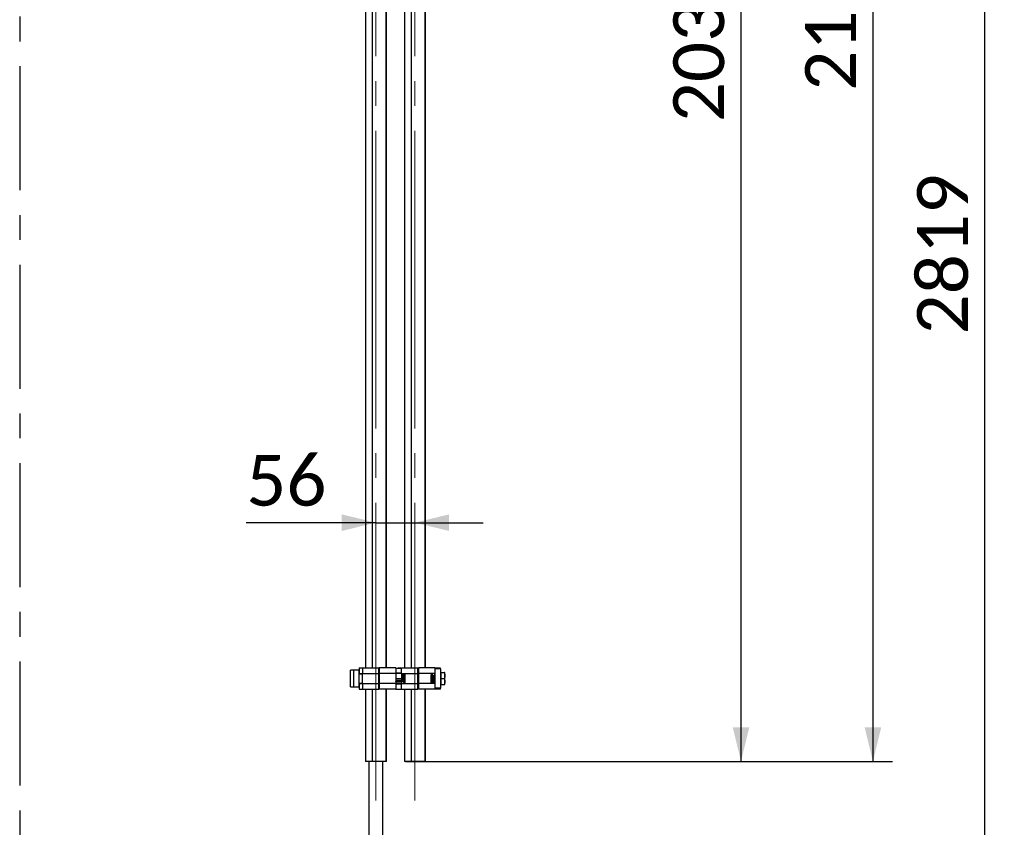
# Paper-space layout 'Sheet1' of a CAD drawing. Header units: millimetres. Extents: x 0 to 23548, y 0 to 16632.
# Tile 128 of 143: x 15731 to 17143, y 12387 to 13545. Entities that reach past the tile are written whole.
import ezdxf

# ---------------------------------------------------------------- set-up
doc = ezdxf.new("R2010")
doc.units = ezdxf.units.MM
for name, pattern in [('SLD-Mista-longa', [19.05, 15.24, -1.27, 1.27, -1.27]), ('SLD-Mista-simples', [10.16, 6.35, -1.27, 1.27, -1.27]), ('SLD-Sólida', [0])]:
    doc.linetypes.add(name, pattern=pattern)
doc.layers.add('CORTE_DE_SEÇÃO', color=1, linetype='SLD-Mista-simples')
doc.layers.add('DETALHAMENTO', color=8, linetype='SLD-Sólida')
doc.styles.add('SLDTEXTSTYLE2', font='CALIBRI.TTF')
doc.dimstyles.new('SLDDIMSTYLE1', dxfattribs={"dimtxt": 72.8, "dimasz": 49, "dimexe": 0, "dimexo": 0.0625, "dimgap": 18.2, "dimtad": 1, "dimdec": 0, "dimrnd": 1e-09, "dimzin": 12, "dimdsep": 46, "dimtxsty": 'SLDTEXTSTYLE2', "dimsah": 1, "dimcen": 0.09, "dimadec": 0, "dimazin": 3, "dimtfac": 1, "dimtdec": 0, "dimtofl": 0, "dimtmove": 0, "dimatfit": 3, "dimfxl": 0, "dimfrac": 2, "dimtolj": 1, "dimtzin": 12, "dimarcsym": 0})
doc.dimstyles.new('SLDDIMSTYLE2', dxfattribs={"dimtxt": 72.8, "dimasz": 49, "dimexe": 0, "dimexo": 0.0625, "dimgap": 18.2, "dimtad": 1, "dimrnd": 1e-09, "dimzin": 12, "dimdsep": 46, "dimtxsty": 'SLDTEXTSTYLE2', "dimsah": 1, "dimcen": 0.09, "dimadec": 0, "dimazin": 3, "dimtfac": 1, "dimtmove": 0, "dimatfit": 0, "dimfxl": 0, "dimfrac": 2, "dimtolj": 1, "dimtzin": 12, "dimarcsym": 0})

# ---------------------------------------------------------------- blocks, each defined once
blk = doc.blocks.new('_D_1')
at = {"layer": 'DETALHAMENTO', "ltscale": 28}
for p, q in [((16382.1, 14511.7), (16793.5, 14511.7)), ((16765.5, 12481.9), (16765.5, 14511.7)), ((16338.2, 12481.9), (16793.5, 12481.9))]:
    blk.add_line(p, q, dxfattribs=at)
for points in [[(16765.5, 14511.7), (16753.6, 14462.7), (16777.4, 14462.7)], [(16765.5, 12481.9), (16777.4, 12530.9), (16753.6, 12530.9)]]:
    blk.add_solid(points, dxfattribs=at)
at = {"layer": 'DETALHAMENTO', "ltscale": 28, "insert": (16668.4, 13398.3), "char_height": 72.8, "attachment_point": 1, "rotation": 90, "style": 'SLDTEXTSTYLE2'}
blk.add_mtext('2030', dxfattribs=at)
blk = doc.blocks.new('_D_2')
at = {"layer": 'DETALHAMENTO', "ltscale": 28}
for p, q in [((16438, 14601.7), (16982.6, 14601.7)), ((16954.6, 14601.7), (16954.6, 12481.9)), ((16284.7, 12481.9), (16982.6, 12481.9))]:
    blk.add_line(p, q, dxfattribs=at)
for points in [[(16954.6, 14601.7), (16942.7, 14552.7), (16966.5, 14552.7)], [(16954.6, 12481.9), (16966.5, 12530.9), (16942.7, 12530.9)]]:
    blk.add_solid(points, dxfattribs=at)
at = {"layer": 'DETALHAMENTO', "ltscale": 28, "insert": (16857.5, 13443.3), "char_height": 72.8, "attachment_point": 1, "rotation": 90, "style": 'SLDTEXTSTYLE2'}
blk.add_mtext('2120', dxfattribs=at)
blk = doc.blocks.new('_D_6')
at = {"layer": 'DETALHAMENTO', "ltscale": 28}
for p, q in [((16242.1, 12824.1), (16056.2, 12824.1)), ((16242.1, 12824.1), (16298.1, 12824.1)), ((16298.1, 12824.1), (16396.1, 12824.1))]:
    blk.add_line(p, q, dxfattribs=at)
for points in [[(16242.1, 12824.1), (16193.1, 12836), (16193.1, 12812.2)], [(16298.1, 12824.1), (16347.1, 12812.2), (16347.1, 12836)]]:
    blk.add_solid(points, dxfattribs=at)
at = {"layer": 'DETALHAMENTO', "ltscale": 28, "insert": (16056.2, 12921.2), "char_height": 72.8, "attachment_point": 1, "style": 'SLDTEXTSTYLE2'}
blk.add_mtext('56', dxfattribs=at)
blk = doc.blocks.new('_D_7')
at = {"layer": 'DETALHAMENTO', "ltscale": 28}
for p, q in [((16438, 14601.7), (17142.9, 14601.7)), ((17114.9, 11783.2), (17114.9, 14601.7)), ((16273.9, 11783.2), (17142.9, 11783.2))]:
    blk.add_line(p, q, dxfattribs=at)
for points in [[(17114.9, 14601.7), (17103, 14552.7), (17126.8, 14552.7)], [(17114.9, 11783.2), (17126.8, 11832.2), (17103, 11832.2)]]:
    blk.add_solid(points, dxfattribs=at)
at = {"layer": 'DETALHAMENTO', "ltscale": 28, "insert": (17017.9, 13094), "char_height": 72.8, "attachment_point": 1, "rotation": 90, "style": 'SLDTEXTSTYLE2'}
blk.add_mtext('2819', dxfattribs=at)

psp = doc.layouts.new('Sheet1')

# ---------------------------------------------------------------- linework, layer by layer
at = {"color": 7, "linetype": 'SLD-Sólida', "lineweight": 25, "ltscale": 28}
for p, q in [((16227.076, 14476.684), (16227.076, 12615.908)), ((16283.076, 13854.211), (16283.076, 12615.908)), ((16236.676, 13791.695), (16236.676, 12615.908)), ((16256.676, 12615.908), (16256.676, 13791.695)), ((16257.076, 12615.908), (16257.076, 13796.578)), ((16292.676, 13791.695), (16292.676, 12615.908)), ((16312.676, 12615.908), (16312.676, 13791.695)), ((16313.076, 12615.908), (16313.076, 13796.578)), ((16210.276, 12612.658), (16205.676, 12612.658)), ((16205.676, 12588.658), (16205.676, 12612.658)), ((16217.676, 12612.658), (16210.276, 12612.658)), ((16210.276, 12588.658), (16210.276, 12612.658)), ((16217.676, 12612.658), (16217.676, 12588.658)), ((16222.676, 12607.158), (16217.676, 12607.158)), ((16218.076, 12615.908), (16218.076, 12607.908)), ((16218.076, 12615.908), (16222.676, 12615.908)), ((16218.076, 12607.908), (16218.076, 12607.158)), ((16218.076, 12607.908), (16222.676, 12607.908)), ((16222.676, 12615.908), (16222.676, 12607.908)), ((16222.676, 12615.908), (16246.376, 12615.908)), ((16222.676, 12607.908), (16246.376, 12607.908)), ((16222.676, 12593.408), (16222.676, 12607.908)), ((16246.376, 12607.908), (16246.376, 12615.908)), ((16246.376, 12593.408), (16246.376, 12607.908)), ((16246.976, 12605.658), (16246.376, 12605.658)), ((16270.676, 12615.908), (16246.976, 12615.908)), ((16246.976, 12615.908), (16246.976, 12607.908)), ((16270.676, 12607.908), (16246.976, 12607.908)), ((16246.976, 12607.908), (16246.976, 12593.408)), ((16270.676, 12615.658), (16270.676, 12615.908)), ((16270.676, 12615.658), (16270.676, 12608.258)), ((16270.676, 12615.658), (16278.676, 12615.658)), ((16270.676, 12608.258), (16278.676, 12608.258)), ((16270.676, 12607.908), (16270.676, 12608.258)), ((16278.676, 12608.158), (16270.676, 12608.158)), ((16270.676, 12607.908), (16270.676, 12593.408)), ((16274.076, 12615.908), (16278.676, 12615.908)), ((16274.076, 12615.908), (16274.076, 12615.658)), ((16278.676, 12615.908), (16302.376, 12615.908)), ((16278.676, 12615.908), (16278.676, 12615.658)), ((16278.676, 12608.258), (16278.676, 12615.658)), ((16278.676, 12608.258), (16278.676, 12607.908)), ((16278.676, 12607.908), (16302.376, 12607.908)), ((16278.676, 12607.908), (16278.676, 12593.408)), ((16281.176, 12606.758), (16283.802, 12606.758)), ((16281.176, 12595.758), (16281.176, 12606.758)), ((16281.672, 12606.51), (16281.424, 12606.51)), ((16281.424, 12606.51), (16281.424, 12604.209)), ((16281.424, 12604.209), (16282.365, 12604.209)), ((16281.672, 12604.457), (16281.672, 12606.51)), ((16282.117, 12604.457), (16281.672, 12604.457)), ((16282.365, 12606.51), (16282.117, 12606.51)), ((16282.117, 12606.51), (16282.117, 12605.923)), ((16282.117, 12604.796), (16282.117, 12604.457)), ((16282.365, 12605.766), (16282.365, 12606.51)), ((16282.365, 12604.209), (16282.365, 12604.953)), ((16282.613, 12606.51), (16282.613, 12605.766)), ((16283.554, 12606.51), (16282.613, 12606.51)), ((16282.613, 12604.953), (16282.613, 12604.209)), ((16282.613, 12604.209), (16282.861, 12604.209)), ((16282.861, 12606.262), (16283.306, 12606.262)), ((16282.861, 12605.923), (16282.861, 12606.262)), ((16282.861, 12604.209), (16282.861, 12604.796)), ((16283.306, 12606.262), (16283.306, 12604.209)), ((16283.306, 12604.209), (16283.554, 12604.209)), ((16283.554, 12604.209), (16283.554, 12606.51)), ((16283.802, 12606.758), (16283.802, 12595.758)), ((16302.376, 12607.908), (16302.376, 12615.908)), ((16302.376, 12593.408), (16302.376, 12607.908)), ((16302.976, 12605.658), (16302.376, 12605.658)), ((16326.676, 12615.908), (16302.976, 12615.908)), ((16302.976, 12615.908), (16302.976, 12607.908)), ((16326.676, 12607.908), (16302.976, 12607.908)), ((16302.976, 12607.908), (16302.976, 12593.408)), ((16321.551, 12605.558), (16324.176, 12605.558)), ((16321.551, 12594.558), (16321.551, 12605.558)), ((16321.798, 12605.31), (16321.798, 12597.354)), ((16323.929, 12605.31), (16321.798, 12605.31)), ((16321.932, 12606.31), (16321.932, 12606.545)), ((16322.648, 12606.31), (16321.932, 12606.31)), ((16322.051, 12606.538), (16322.049, 12606.52)), ((16322.049, 12606.52), (16322.049, 12606.502)), ((16322.049, 12606.502), (16322.049, 12606.45)), ((16322.049, 12606.45), (16322.283, 12606.45)), ((16322.283, 12606.45), (16322.283, 12606.483)), ((16322.648, 12606.637), (16322.316, 12606.45)), ((16322.316, 12606.45), (16322.648, 12606.45)), ((16322.372, 12606.623), (16322.648, 12606.801)), ((16322.648, 12606.801), (16322.648, 12606.637)), ((16322.648, 12606.45), (16322.648, 12606.31)), ((16322.755, 12605.146), (16323.007, 12605.146)), ((16322.755, 12604.014), (16322.755, 12605.146)), ((16323.007, 12605.146), (16323.007, 12604.349)), ((16323.007, 12604.349), (16323.184, 12604.349)), ((16323.184, 12605.107), (16323.437, 12605.107)), ((16323.184, 12604.349), (16323.184, 12605.107)), ((16323.437, 12605.107), (16323.437, 12604.349)), ((16323.437, 12604.349), (16323.789, 12604.349)), ((16323.789, 12604.349), (16323.789, 12604.014)), ((16323.929, 12597.354), (16323.929, 12605.31)), ((16324.176, 12605.558), (16324.176, 12594.558)), ((16326.676, 12615.658), (16326.676, 12615.908)), ((16334.676, 12615.658), (16326.676, 12615.658)), ((16326.676, 12615.658), (16326.676, 12614.558)), ((16334.676, 12614.558), (16326.676, 12614.558)), ((16326.676, 12614.558), (16326.676, 12586.758)), ((16326.676, 12593.408), (16326.676, 12607.908)), ((16334.676, 12614.558), (16334.676, 12615.658)), ((16334.676, 12614.558), (16334.676, 12586.758)), ((16334.676, 12609.158), (16335.276, 12609.158)), ((16335.276, 12608.458), (16334.676, 12608.458)), ((16335.276, 12609.158), (16335.276, 12600.658)), ((16335.276, 12609.158), (16340.317, 12609.158)), ((16341.076, 12604.908), (16341.076, 12609.158)), ((16341.076, 12596.408), (16341.076, 12604.908)), ((16217.676, 12594.158), (16222.676, 12594.158)), ((16218.076, 12594.158), (16218.076, 12593.408)), ((16218.076, 12593.408), (16218.076, 12585.408)), ((16218.076, 12593.408), (16222.676, 12593.408)), ((16222.676, 12593.408), (16222.676, 12585.408)), ((16222.676, 12593.408), (16246.376, 12593.408)), ((16246.376, 12595.658), (16246.976, 12595.658)), ((16246.376, 12585.408), (16246.376, 12593.408)), ((16270.676, 12593.408), (16246.976, 12593.408)), ((16246.976, 12593.408), (16246.976, 12585.408)), ((16270.676, 12600.658), (16278.676, 12600.658)), ((16270.676, 12598.045), (16278.676, 12598.045)), ((16278.615, 12597.93), (16270.676, 12597.93)), ((16278.615, 12597.83), (16270.676, 12597.83)), ((16270.676, 12595.985), (16278.615, 12595.985)), ((16270.676, 12595.871), (16278.676, 12595.871)), ((16278.676, 12595.771), (16270.676, 12595.771)), ((16270.676, 12593.058), (16270.676, 12593.408)), ((16278.676, 12593.158), (16270.676, 12593.158)), ((16270.676, 12593.058), (16270.676, 12585.658)), ((16270.676, 12593.058), (16278.676, 12593.058)), ((16270.771, 12596.371), (16271.026, 12596.371)), ((16271.026, 12596.812), (16271.026, 12596.712)), ((16271.026, 12596.812), (16271.026, 12596.811)), ((16271.026, 12596.811), (16271.026, 12596.711)), ((16271.026, 12596.371), (16271.026, 12596.366)), ((16271.043, 12596.843), (16271.043, 12596.743)), ((16271.087, 12596.862), (16271.087, 12596.762)), ((16271.093, 12597.004), (16271.712, 12597.004)), ((16271.094, 12596.54), (16271.094, 12596.44)), ((16271.674, 12596.528), (16271.094, 12596.54)), ((16271.674, 12596.428), (16271.094, 12596.44)), ((16271.714, 12596.177), (16271.096, 12596.177)), ((16271.096, 12596.177), (16271.096, 12596.077)), ((16271.714, 12596.077), (16271.096, 12596.077)), ((16271.134, 12596.867), (16271.134, 12596.767)), ((16271.664, 12596.867), (16271.134, 12596.867)), ((16271.664, 12596.767), (16271.134, 12596.767)), ((16271.138, 12596.652), (16271.722, 12596.64)), ((16271.14, 12596.31), (16271.669, 12596.31)), ((16271.664, 12596.867), (16271.664, 12596.767)), ((16271.674, 12596.528), (16271.674, 12596.428)), ((16271.704, 12596.864), (16271.704, 12596.764)), ((16271.714, 12596.177), (16271.714, 12596.077)), ((16271.733, 12596.516), (16271.733, 12596.416)), ((16271.741, 12596.852), (16271.741, 12596.752)), ((16271.768, 12596.497), (16271.768, 12596.397)), ((16271.771, 12596.83), (16271.771, 12596.73)), ((16271.779, 12596.808), (16271.779, 12596.708)), ((16271.779, 12596.808), (16272.021, 12596.808)), ((16272.036, 12596.708), (16271.779, 12596.708)), ((16271.782, 12596.368), (16271.782, 12596.468)), ((16272.036, 12596.736), (16272.036, 12596.708)), ((16272.107, 12596.783), (16272.107, 12597.002)), ((16272.107, 12597.002), (16273.363, 12597.002)), ((16272.566, 12596.883), (16272.107, 12596.883)), ((16272.566, 12596.783), (16272.107, 12596.783)), ((16272.566, 12596.883), (16272.566, 12596.783)), ((16272.566, 12596.106), (16272.566, 12596.783)), ((16272.904, 12596.206), (16272.566, 12596.206)), ((16272.904, 12596.106), (16272.566, 12596.106)), ((16272.904, 12596.883), (16272.904, 12596.783)), ((16273.363, 12596.883), (16272.904, 12596.883)), ((16272.904, 12596.783), (16272.904, 12596.106)), ((16273.363, 12596.783), (16272.904, 12596.783)), ((16273.042, 12596.106), (16273.592, 12597.002)), ((16273.403, 12596.106), (16273.042, 12596.106)), ((16273.403, 12596.206), (16273.103, 12596.206)), ((16273.363, 12597.002), (16273.363, 12596.783)), ((16273.496, 12596.356), (16273.403, 12596.206)), ((16273.496, 12596.256), (16273.403, 12596.106)), ((16273.403, 12596.206), (16273.403, 12596.106)), ((16274.177, 12596.356), (16273.496, 12596.356)), ((16273.496, 12596.356), (16273.496, 12596.256)), ((16274.177, 12596.256), (16273.496, 12596.256)), ((16273.592, 12597.002), (16274.081, 12597.002)), ((16273.836, 12596.906), (16273.614, 12596.551)), ((16273.836, 12596.806), (16273.614, 12596.451)), ((16273.614, 12596.551), (16273.614, 12596.451)), ((16273.614, 12596.451), (16274.059, 12596.451)), ((16273.836, 12596.906), (16273.836, 12596.806)), ((16274.059, 12596.551), (16273.836, 12596.906)), ((16274.059, 12596.451), (16273.836, 12596.806)), ((16274.059, 12596.551), (16274.059, 12596.451)), ((16274.081, 12597.002), (16274.631, 12596.106)), ((16274.27, 12596.206), (16274.177, 12596.356)), ((16274.177, 12596.356), (16274.177, 12596.256)), ((16274.27, 12596.106), (16274.177, 12596.256)), ((16274.57, 12596.206), (16274.27, 12596.206)), ((16274.27, 12596.206), (16274.27, 12596.106)), ((16274.631, 12596.106), (16274.27, 12596.106)), ((16274.615, 12597.002), (16274.952, 12597.002)), ((16274.615, 12596.355), (16274.615, 12597.002)), ((16275.651, 12596.178), (16274.935, 12596.178)), ((16274.935, 12596.178), (16274.935, 12596.078)), ((16275.651, 12596.078), (16274.935, 12596.078)), ((16274.952, 12597.002), (16274.952, 12596.387)), ((16275.055, 12596.298), (16275.531, 12596.298)), ((16275.633, 12597.002), (16275.971, 12597.002)), ((16275.633, 12596.387), (16275.633, 12597.002)), ((16275.651, 12596.178), (16275.651, 12596.078)), ((16275.971, 12597.002), (16275.971, 12596.355)), ((16276.089, 12597.002), (16277.221, 12597.002)), ((16276.089, 12596.106), (16276.089, 12597.002)), ((16276.424, 12596.206), (16276.089, 12596.206)), ((16276.424, 12596.106), (16276.089, 12596.106)), ((16277.221, 12596.883), (16276.424, 12596.883)), ((16276.424, 12596.883), (16276.424, 12596.783)), ((16276.424, 12596.783), (16276.424, 12596.63)), ((16277.221, 12596.783), (16276.424, 12596.783)), ((16276.424, 12596.63), (16277.182, 12596.63)), ((16277.182, 12596.511), (16276.424, 12596.511)), ((16276.424, 12596.511), (16276.424, 12596.411)), ((16276.424, 12596.411), (16276.424, 12596.106)), ((16277.182, 12596.411), (16276.424, 12596.411)), ((16277.182, 12596.63), (16277.182, 12596.411)), ((16277.221, 12597.002), (16277.221, 12596.783)), ((16277.32, 12597.002), (16278.451, 12597.002)), ((16277.32, 12596.106), (16277.32, 12597.002)), ((16277.655, 12596.206), (16277.32, 12596.206)), ((16277.655, 12596.106), (16277.32, 12596.106)), ((16277.655, 12596.883), (16277.655, 12596.783)), ((16278.451, 12596.883), (16277.655, 12596.883)), ((16277.655, 12596.783), (16277.655, 12596.63)), ((16278.451, 12596.783), (16277.655, 12596.783)), ((16277.655, 12596.63), (16278.413, 12596.63)), ((16278.413, 12596.511), (16277.655, 12596.511)), ((16277.655, 12596.511), (16277.655, 12596.411)), ((16277.655, 12596.411), (16277.655, 12596.106)), ((16278.413, 12596.411), (16277.655, 12596.411)), ((16278.413, 12596.63), (16278.413, 12596.411)), ((16278.451, 12597.002), (16278.451, 12596.783)), ((16278.615, 12597.83), (16278.615, 12597.93)), ((16278.615, 12595.985), (16278.615, 12597.83)), ((16278.676, 12593.408), (16302.376, 12593.408)), ((16278.676, 12593.408), (16278.676, 12593.058)), ((16278.676, 12585.658), (16278.676, 12593.058)), ((16283.802, 12595.758), (16281.176, 12595.758)), ((16283.554, 12603.961), (16281.424, 12603.961)), ((16281.424, 12603.961), (16281.424, 12596.005)), ((16281.424, 12596.005), (16283.554, 12596.005)), ((16281.529, 12602.907), (16281.529, 12603.525)), ((16281.531, 12598.97), (16281.531, 12599.686)), ((16281.563, 12601.717), (16281.563, 12602.055)), ((16281.563, 12602.055), (16282.345, 12602.055)), ((16282.345, 12601.717), (16281.563, 12601.717)), ((16281.563, 12601.218), (16281.563, 12601.579)), ((16281.563, 12601.579), (16282.598, 12601.029)), ((16281.737, 12601.125), (16281.563, 12601.218)), ((16282.598, 12600.54), (16281.563, 12599.99)), ((16281.563, 12600.351), (16281.737, 12600.444)), ((16281.563, 12599.99), (16281.563, 12600.351)), ((16281.563, 12598.531), (16282.598, 12598.531)), ((16281.563, 12598.196), (16281.563, 12598.531)), ((16281.916, 12598.196), (16281.563, 12598.196)), ((16281.563, 12597.301), (16282.598, 12597.301)), ((16281.563, 12596.966), (16281.563, 12597.301)), ((16281.916, 12596.966), (16281.563, 12596.966)), ((16281.737, 12600.444), (16281.737, 12601.125)), ((16281.785, 12599.566), (16281.785, 12599.09)), ((16281.798, 12603.48), (16281.798, 12602.951)), ((16281.851, 12600.006), (16282.598, 12600.006)), ((16282.598, 12598.649), (16281.851, 12598.649)), ((16281.869, 12603.594), (16281.864, 12603.594)), ((16281.869, 12603.85), (16281.869, 12603.594)), ((16282.598, 12599.668), (16281.888, 12599.668)), ((16281.888, 12598.987), (16282.598, 12598.987)), ((16281.916, 12597.438), (16281.916, 12598.196)), ((16282.168, 12597.438), (16281.916, 12597.438)), ((16281.916, 12596.208), (16281.916, 12596.966)), ((16282.168, 12596.208), (16281.916, 12596.208)), ((16281.935, 12602.947), (16281.95, 12603.526)), ((16281.962, 12601.007), (16281.962, 12600.562)), ((16282.372, 12600.784), (16281.962, 12601.007)), ((16281.962, 12600.562), (16282.372, 12600.784)), ((16282.345, 12598.196), (16282.168, 12598.196)), ((16282.168, 12598.196), (16282.168, 12597.438)), ((16282.168, 12596.966), (16282.168, 12596.208)), ((16282.345, 12596.966), (16282.168, 12596.966)), ((16282.194, 12603.482), (16282.18, 12602.899)), ((16282.258, 12602.584), (16282.259, 12602.842)), ((16282.327, 12602.957), (16282.327, 12603.486)), ((16282.345, 12602.055), (16282.345, 12602.513)), ((16282.345, 12602.513), (16282.598, 12602.513)), ((16282.345, 12601.258), (16282.345, 12601.717)), ((16282.598, 12601.258), (16282.345, 12601.258)), ((16282.345, 12597.4), (16282.345, 12598.196)), ((16282.598, 12597.4), (16282.345, 12597.4)), ((16282.345, 12596.17), (16282.345, 12596.966)), ((16282.598, 12596.17), (16282.345, 12596.17)), ((16282.598, 12602.513), (16282.598, 12601.258)), ((16282.598, 12601.029), (16282.598, 12600.54)), ((16282.598, 12600.006), (16282.598, 12599.668)), ((16282.598, 12598.987), (16282.598, 12598.649)), ((16282.598, 12598.531), (16282.598, 12597.4)), ((16282.598, 12597.301), (16282.598, 12596.17)), ((16282.6, 12603.528), (16282.6, 12602.909)), ((16282.704, 12595.006), (16283.421, 12595.006)), ((16282.704, 12594.865), (16282.704, 12595.006)), ((16283.037, 12594.865), (16282.704, 12594.865)), ((16282.704, 12594.678), (16283.037, 12594.865)), ((16282.98, 12594.692), (16282.704, 12594.514)), ((16282.704, 12594.514), (16282.704, 12594.678)), ((16283.069, 12594.865), (16283.069, 12594.832)), ((16283.304, 12594.865), (16283.069, 12594.865)), ((16283.302, 12594.777), (16283.303, 12594.795)), ((16283.303, 12594.795), (16283.304, 12594.814)), ((16283.304, 12594.814), (16283.304, 12594.865)), ((16283.421, 12595.006), (16283.421, 12594.77)), ((16283.554, 12596.005), (16283.554, 12603.961)), ((16302.376, 12595.658), (16302.976, 12595.658)), ((16302.376, 12585.408), (16302.376, 12593.408)), ((16326.676, 12593.408), (16302.976, 12593.408)), ((16302.976, 12593.408), (16302.976, 12585.408)), ((16324.176, 12594.558), (16321.551, 12594.558)), ((16321.798, 12597.354), (16323.929, 12597.354)), ((16322.046, 12597.106), (16321.798, 12597.106)), ((16321.798, 12597.106), (16321.798, 12594.805)), ((16321.798, 12594.805), (16322.74, 12594.805)), ((16322.046, 12595.053), (16322.046, 12597.106)), ((16322.492, 12595.053), (16322.046, 12595.053)), ((16322.492, 12597.106), (16322.492, 12596.519)), ((16322.74, 12597.106), (16322.492, 12597.106)), ((16322.492, 12595.392), (16322.492, 12595.053)), ((16322.74, 12596.362), (16322.74, 12597.106)), ((16322.74, 12594.805), (16322.74, 12595.549)), ((16322.753, 12597.788), (16322.753, 12598.406)), ((16323.789, 12604.014), (16322.755, 12604.014)), ((16322.755, 12603.915), (16323.007, 12603.915)), ((16322.755, 12602.784), (16322.755, 12603.915)), ((16323.789, 12602.784), (16322.755, 12602.784)), ((16322.755, 12602.666), (16323.501, 12602.666)), ((16322.755, 12602.328), (16322.755, 12602.666)), ((16323.465, 12602.328), (16322.755, 12602.328)), ((16322.755, 12601.647), (16323.465, 12601.647)), ((16322.755, 12601.309), (16322.755, 12601.647)), ((16322.755, 12600.776), (16323.789, 12601.326)), ((16323.501, 12601.309), (16322.755, 12601.309)), ((16322.755, 12600.287), (16322.755, 12600.776)), ((16323.789, 12599.737), (16322.755, 12600.287)), ((16322.755, 12600.058), (16323.007, 12600.058)), ((16322.755, 12598.802), (16322.755, 12600.058)), ((16323.007, 12598.802), (16322.755, 12598.802)), ((16323.39, 12600.754), (16322.98, 12600.531)), ((16322.98, 12600.531), (16323.39, 12600.309)), ((16322.987, 12597.106), (16322.987, 12596.362)), ((16323.928, 12597.106), (16322.987, 12597.106)), ((16322.987, 12595.549), (16322.987, 12594.805)), ((16322.987, 12594.805), (16323.235, 12594.805)), ((16323.007, 12603.915), (16323.007, 12603.119)), ((16323.007, 12603.119), (16323.184, 12603.119)), ((16323.007, 12600.058), (16323.007, 12599.599)), ((16323.007, 12599.599), (16323.789, 12599.599)), ((16323.007, 12599.261), (16323.007, 12598.802)), ((16323.789, 12599.261), (16323.007, 12599.261)), ((16323.025, 12598.359), (16323.025, 12597.829)), ((16323.094, 12598.731), (16323.094, 12598.473)), ((16323.159, 12597.833), (16323.173, 12598.416)), ((16323.184, 12603.877), (16323.437, 12603.877)), ((16323.184, 12603.119), (16323.184, 12603.877)), ((16323.235, 12596.519), (16323.235, 12596.858)), ((16323.235, 12596.858), (16323.681, 12596.858)), ((16323.235, 12594.805), (16323.235, 12595.392)), ((16323.39, 12600.309), (16323.39, 12600.754)), ((16323.417, 12598.369), (16323.403, 12597.789)), ((16323.437, 12603.877), (16323.437, 12603.119)), ((16323.437, 12603.119), (16323.789, 12603.119)), ((16323.483, 12597.721), (16323.489, 12597.721)), ((16323.483, 12597.466), (16323.483, 12597.721)), ((16323.554, 12597.835), (16323.554, 12598.364)), ((16323.567, 12601.75), (16323.567, 12602.226)), ((16323.789, 12600.965), (16323.616, 12600.872)), ((16323.616, 12600.872), (16323.616, 12600.191)), ((16323.616, 12600.191), (16323.789, 12600.098)), ((16323.681, 12596.858), (16323.681, 12594.805)), ((16323.681, 12594.805), (16323.928, 12594.805)), ((16323.789, 12603.119), (16323.789, 12602.784)), ((16323.789, 12601.326), (16323.789, 12600.965)), ((16323.789, 12600.098), (16323.789, 12599.737)), ((16323.789, 12599.599), (16323.789, 12599.261)), ((16323.821, 12602.346), (16323.821, 12601.629)), ((16323.823, 12598.408), (16323.823, 12597.79)), ((16323.928, 12594.805), (16323.928, 12597.106)), ((16334.676, 12592.858), (16335.276, 12592.858)), ((16334.676, 12592.158), (16335.276, 12592.158)), ((16335.276, 12600.658), (16340.317, 12600.658)), ((16335.276, 12600.658), (16335.276, 12592.158)), ((16335.276, 12592.158), (16340.317, 12592.158)), ((16341.076, 12592.158), (16341.076, 12596.408)), ((16205.676, 12588.658), (16210.276, 12588.658)), ((16210.276, 12588.658), (16217.676, 12588.658)), ((16218.076, 12585.408), (16222.676, 12585.408)), ((16222.676, 12585.408), (16246.376, 12585.408)), ((16227.076, 12585.408), (16227.076, 12481.879)), ((16236.676, 12585.408), (16236.676, 12481.879)), ((16270.676, 12585.408), (16246.976, 12585.408)), ((16256.676, 12481.879), (16256.676, 12585.408)), ((16257.076, 12481.879), (16257.076, 12585.408)), ((16270.676, 12585.658), (16278.676, 12585.658)), ((16270.676, 12585.408), (16270.676, 12585.658)), ((16274.076, 12585.658), (16274.076, 12585.408)), ((16274.076, 12585.408), (16278.676, 12585.408)), ((16278.676, 12585.658), (16278.676, 12585.408)), ((16278.676, 12585.408), (16302.376, 12585.408)), ((16283.076, 12585.408), (16283.076, 12481.879)), ((16292.676, 12585.408), (16292.676, 12481.879)), ((16326.676, 12585.408), (16302.976, 12585.408)), ((16312.676, 12481.879), (16312.676, 12585.408)), ((16313.076, 12481.879), (16313.076, 12585.408)), ((16334.676, 12586.758), (16326.676, 12586.758)), ((16326.676, 12586.758), (16326.676, 12585.658)), ((16334.676, 12585.658), (16326.676, 12585.658)), ((16326.676, 12585.408), (16326.676, 12585.658)), ((16334.676, 12585.658), (16334.676, 12586.758)), ((16236.676, 12481.879), (16227.076, 12481.879)), ((16232.076, 12481.879), (16232.076, 11783.184)), ((16246.676, 12481.879), (16236.676, 12481.879)), ((16256.676, 12481.879), (16246.676, 12481.879)), ((16252.076, 11783.184), (16252.076, 12481.879)), ((16257.076, 12481.879), (16256.676, 12481.879)), ((16292.676, 12481.879), (16283.076, 12481.879)), ((16302.676, 12481.879), (16292.676, 12481.879)), ((16312.676, 12481.879), (16302.676, 12481.879)), ((16313.076, 12481.879), (16312.676, 12481.879))]:
    psp.add_line(p, q, dxfattribs=at)
at = {"color": 7, "linetype": 'SLD-Sólida', "lineweight": 25, "ltscale": 28, "flags": 128}
for points in [[(16222.657, 12594.158), (16222.472, 12594.131), (16222.286, 12594.158)], [(16271.094, 12596.44), (16270.97, 12596.461), (16270.864, 12596.522), (16270.793, 12596.614), (16270.768, 12596.721), (16270.792, 12596.829), (16270.863, 12596.921), (16270.968, 12596.982), (16271.093, 12597.004)], [(16271.722, 12596.64), (16271.844, 12596.616), (16271.948, 12596.554), (16272.016, 12596.462), (16272.039, 12596.355), (16272.013, 12596.248), (16271.942, 12596.158), (16271.837, 12596.098), (16271.714, 12596.077)]]:
    psp.add_lwpolyline(points, dxfattribs=at)
at = {"color": 7, "linetype": 'SLD-Sólida', "lineweight": 25, "ltscale": 784}
for centre, radius in [((16322.281, 12606.522), 0.662), ((16322.281, 12606.522), 0.512), ((16283.072, 12594.793), 0.662), ((16283.072, 12594.793), 0.512)]:
    psp.add_circle(centre, radius, dxfattribs=at)
for centre, radius, start, end in [((16282.489, 12605.36), 0.675, 123.403735, 236.596265), ((16282.489, 12605.36), 0.425, 106.944991, 253.055009), ((16282.489, 12605.36), 0.425, 286.944991, 73.055009), ((16282.489, 12605.36), 0.675, 303.408819, 56.591181), ((16322.286, 12606.541), 0.354, 163.554685, 179.36923), ((16322.151, 12606.58), 0.214, 132.153775, 163.203536), ((16322.146, 12606.588), 0.204, 85.661075, 132.750966), ((16322.248, 12606.522), 0.199, 155.834587, 175.349774), ((16322.14, 12606.568), 0.0814, 102.322868, 153.909766), ((16322.16, 12606.489), 0.163, 85.836161, 103.051444), ((16322.165, 12606.576), 0.216, 60.518985, 90.755451), ((16322.168, 12606.548), 0.103, 38.494645, 87.809667), ((16322.052, 12606.49), 0.231, 358.183198, 31.821737), ((16322.169, 12606.584), 0.207, 10.983532, 60.424809), ((16271.074, 12596.379), 0.303, 181.602166, 274.071527), ((16271.075, 12596.853), 0.313, 194.970849, 273.470611), ((16271.084, 12596.501), 0.324, 203.636968, 272.091228), ((16271.063, 12596.811), 0.0372, 121.487912, 178.225316), ((16271.063, 12596.711), 0.0372, 121.487912, 178.225316), ((16271.061, 12596.711), 0.0359, 178.592048, 227.893139), ((16271.061, 12596.368), 0.0347, 182.617054, 211.570173), ((16271.084, 12596.386), 0.0638, 214.506255, 239.972214), ((16271.102, 12596.751), 0.0928, 225.830178, 248.545768), ((16271.112, 12596.743), 0.121, 102.141915, 124.614052), ((16271.112, 12596.643), 0.121, 102.141915, 124.614052), ((16271.124, 12596.454), 0.143, 239.995384, 258.069091), ((16271.136, 12596.835), 0.183, 248.315288, 260.787724), ((16271.134, 12596.663), 0.204, 89.975732, 103.480011), ((16271.134, 12596.563), 0.204, 89.975732, 103.480011), ((16271.14, 12596.53), 0.221, 257.956709, 270.017355), ((16271.144, 12596.905), 0.253, 261.53818, 268.811184), ((16271.664, 12596.646), 0.221, 79.600884, 90.011205), ((16271.664, 12596.546), 0.221, 79.600884, 90.011205), ((16271.67, 12596.512), 0.203, 269.943288, 287.952886), ((16271.661, 12596.311), 0.217, 70.648822, 86.442454), ((16271.661, 12596.211), 0.217, 70.648822, 86.442454), ((16271.68, 12596.72), 0.146, 65.288927, 80.632048), ((16271.68, 12596.62), 0.146, 65.288927, 80.632048), ((16271.733, 12596.701), 0.303, 1.221194, 94.107071), ((16271.731, 12596.489), 0.313, 266.768291, 345.022167), ((16271.705, 12596.409), 0.0937, 286.633244, 316.075237), ((16271.694, 12596.406), 0.117, 50.774489, 70.548832), ((16271.694, 12596.306), 0.117, 50.774489, 70.548832), ((16271.715, 12596.786), 0.0718, 38.194077, 68.396605), ((16271.715, 12596.686), 0.0718, 38.194077, 68.396605), ((16271.746, 12596.467), 0.0365, 1.009389, 53.140425), ((16271.747, 12596.368), 0.0352, 317.352588, 54.002656), ((16271.744, 12596.808), 0.0351, 0.418314, 38.763439), ((16271.744, 12596.708), 0.0351, 0.418314, 38.763439), ((16274.915, 12596.478), 0.301, 184.40195, 273.811261), ((16274.915, 12596.378), 0.301, 184.40195, 273.811261), ((16275.048, 12596.394), 0.0964, 184.40195, 273.811261), ((16275.537, 12596.394), 0.0964, 266.188739, 355.59805), ((16275.671, 12596.478), 0.301, 266.188739, 355.59805), ((16275.671, 12596.378), 0.301, 266.188739, 355.59805), ((16281.854, 12603.525), 0.325, 87.442354, 180), ((16281.854, 12602.907), 0.325, 180, 358.62108), ((16281.851, 12599.686), 0.32, 90, 180), ((16281.851, 12598.97), 0.32, 180, 270), ((16281.888, 12599.566), 0.103, 90, 180), ((16281.888, 12599.09), 0.103, 180, 270), ((16281.991, 12603.48), 0.192, 166.130564, 180), ((16281.977, 12602.951), 0.178, 180, 200.609261), ((16281.932, 12603.495), 0.132, 146.130393, 166.130564), ((16281.897, 12602.919), 0.0926, 199.557092, 230.700819), ((16281.879, 12603.53), 0.0685, 120.380403, 145.863842), ((16281.866, 12602.883), 0.0446, 232.085073, 317.7569), ((16281.865, 12603.55), 0.0446, 92.077762, 117.747825), ((16281.816, 12602.931), 0.114, 316.452179, 337.580349), ((16281.743, 12602.961), 0.192, 337.837823, 355.825082), ((16282.275, 12603.528), 0.325, 0, 180.240334), ((16282.414, 12603.477), 0.22, 170.244083, 178.62108), ((16282.358, 12603.484), 0.165, 155.270004, 169.33327), ((16282.293, 12603.514), 0.0926, 131.394865, 155.270004), ((16282.262, 12603.55), 0.0446, 88.101265, 132.703226), ((16282.275, 12602.909), 0.325, 267.095722, 0), ((16282.259, 12602.886), 0.0446, 270, 304.26094), ((16282.263, 12603.55), 0.0446, 36.983378, 89.621535), ((16282.243, 12602.911), 0.0737, 303.70825, 334.845817), ((16282.21, 12603.506), 0.114, 14.212364, 38.840416), ((16282.193, 12602.942), 0.132, 331.904623, 349.117807), ((16282.149, 12603.486), 0.178, 0, 15.51368), ((16282.135, 12602.957), 0.192, 348.01599, 0), ((16283.184, 12594.731), 0.207, 190.983532, 240.424809), ((16283.301, 12594.825), 0.231, 178.183198, 211.821737), ((16283.188, 12594.74), 0.216, 240.518985, 270.755451), ((16283.185, 12594.767), 0.103, 218.494645, 267.809667), ((16283.193, 12594.827), 0.163, 265.836161, 283.051444), ((16283.206, 12594.727), 0.204, 265.661075, 312.750966), ((16283.212, 12594.748), 0.0814, 282.322868, 333.909766), ((16283.104, 12594.793), 0.199, 335.834587, 355.349774), ((16283.202, 12594.736), 0.214, 312.153775, 343.203536), ((16283.067, 12594.774), 0.354, 343.554685, 359.36923), ((16322.863, 12595.956), 0.675, 123.408819, 236.591181), ((16322.863, 12595.956), 0.425, 106.944991, 253.055009), ((16323.078, 12598.406), 0.325, 87.095722, 180), ((16323.078, 12597.788), 0.325, 180, 0.240334), ((16322.863, 12595.956), 0.425, 286.944991, 73.055009), ((16323.218, 12598.359), 0.192, 168.01599, 180), ((16323.204, 12597.829), 0.178, 180, 195.51368), ((16323.159, 12598.374), 0.132, 151.904623, 169.117807), ((16323.142, 12597.809), 0.114, 194.212364, 218.840416), ((16323.11, 12598.404), 0.0737, 123.70825, 154.845817), ((16323.089, 12597.765), 0.0446, 216.983378, 269.621535), ((16323.094, 12598.429), 0.0446, 90, 124.26094), ((16323.09, 12597.765), 0.0446, 268.101265, 312.703226), ((16323.059, 12597.802), 0.0926, 311.394865, 335.270004), ((16322.994, 12597.832), 0.165, 335.270004, 349.33327), ((16322.939, 12597.839), 0.22, 350.244083, 358.62108), ((16323.498, 12598.408), 0.325, 0, 178.62108), ((16322.863, 12595.956), 0.675, 303.403735, 56.596265), ((16323.609, 12598.355), 0.192, 157.837823, 175.825082), ((16323.536, 12598.384), 0.114, 136.452179, 157.580349), ((16323.487, 12598.432), 0.0446, 52.085073, 137.7569), ((16323.465, 12602.226), 0.103, 0, 90), ((16323.465, 12601.75), 0.103, 270, 0), ((16323.498, 12597.79), 0.325, 267.442354, 0), ((16323.487, 12597.766), 0.0446, 272.077762, 297.747825), ((16323.501, 12602.346), 0.32, 0, 90), ((16323.501, 12601.629), 0.32, 270, 0), ((16323.473, 12597.785), 0.0685, 300.380403, 325.863842), ((16323.455, 12598.396), 0.0926, 19.557092, 50.700819), ((16323.42, 12597.821), 0.132, 326.130393, 346.130564), ((16323.376, 12598.364), 0.178, 0, 20.609261), ((16323.362, 12597.835), 0.192, 346.130564, 0)]:
    psp.add_arc(centre, radius, start, end, dxfattribs=at)
at = {"color": 7, "linetype": 'SLD-Sólida', "lineweight": 25, "ltscale": 28}
for points, knots in [([(16340.317, 12609.158), (16340.562, 12608.345), (16340.983, 12606.949), (16341.049, 12605.51), (16341.076, 12604.908)], [0, 0, 0, 0, 0.581943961, 1, 1, 1, 1]), ([(16341.076, 12609.158), (16341.031, 12609.158), (16340.948, 12609.158), (16340.517, 12609.158), (16340.317, 12609.158)], [0, 0, 0, 0, 0.53525967, 1, 1, 1, 1]), ([(16341.076, 12604.908), (16341.031, 12604.137), (16340.948, 12602.697), (16340.517, 12601.305), (16340.317, 12600.658)], [0, 0, 0, 0, 0.53525967, 1, 1, 1, 1]), ([(16340.317, 12600.658), (16340.562, 12599.845), (16340.983, 12598.449), (16341.049, 12597.01), (16341.076, 12596.408)], [0, 0, 0, 0, 0.58194396, 1, 1, 1, 1]), ([(16341.076, 12596.408), (16341.031, 12595.637), (16340.948, 12594.197), (16340.517, 12592.805), (16340.317, 12592.158)], [0, 0, 0, 0, 0.53525967, 1, 1, 1, 1]), ([(16340.317, 12592.158), (16340.562, 12592.158), (16340.983, 12592.158), (16341.049, 12592.158), (16341.076, 12592.158)], [0, 0, 0, 0, 0.581943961, 1, 1, 1, 1])]:
    psp.add_open_spline(points, degree=3, knots=knots, dxfattribs=at)
at = {"layer": 'CORTE_DE_SEÇÃO', "ltscale": 28}
psp.add_line((15731.492, 15185.281), (15731.492, 10854.161), dxfattribs=at)
at = {"layer": 'DETALHAMENTO', "linetype": 'SLD-Mista-longa', "lineweight": 18, "ltscale": 28}
for p, q in [((16242.076, 12425.879), (16242.076, 14557.684)), ((16298.076, 12425.879), (16298.076, 14557.684))]:
    psp.add_line(p, q, dxfattribs=at)

# ---------------------------------------------------------------- dimensions: what is measured, and where the dimension line sits
at = {"layer": 'DETALHAMENTO', "ltscale": 28}
for base, p1, p2, picture, middle in [((17114.919388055, 14601.683601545), (16245.871770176, 11783.183601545), (16410.035226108, 14601.683601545), '_D_7', (17114.919388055, 13192.433601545)), ((16954.553, 12481.879), (16410.035, 14601.684), (16256.676, 12481.879), '_D_2', (16954.553, 13541.781)), ((16765.497, 14511.684), (16310.176, 12481.879), (16354.076, 14511.684), '_D_1', (16765.497, 13496.781))]:
    dim = psp.add_linear_dim(base=base, p1=p1, p2=p2, angle=90, dimstyle='SLDDIMSTYLE1', dxfattribs=at)
    dim.commit()
    dim.dimension.update_dxf_attribs({"geometry": picture, "text_midpoint": middle, "dimtype": 160})
dim = psp.add_linear_dim(base=(16298.076, 12824.136), p1=(16242.076, 12425.879), p2=(16298.076, 12425.879), dimstyle='SLDDIMSTYLE2', dxfattribs=at)
dim.commit()
dim.dimension.update_dxf_attribs({"geometry": '_D_6', "text_midpoint": (16105.409, 12824.136), "dimtype": 160})

doc.saveas('drawing.dxf')
